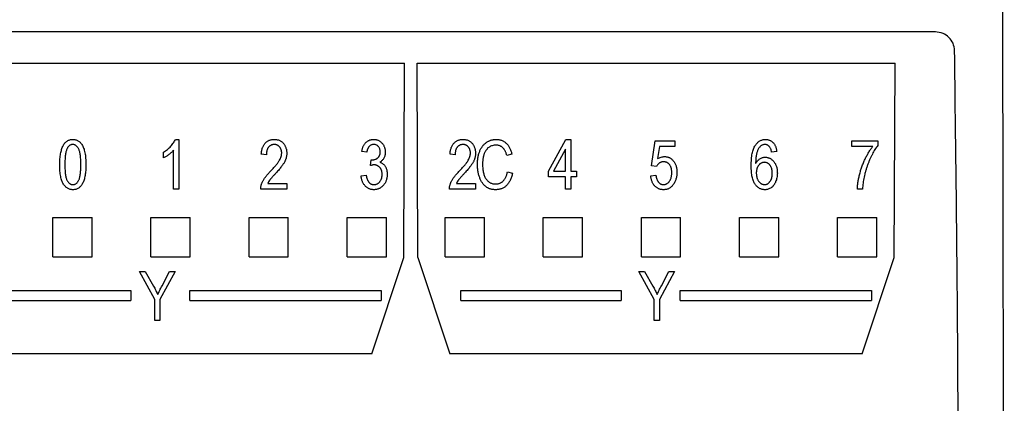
# Model space of a CAD drawing. Extents: x 909.4 to 931.4, y -8.5 to 8.5.
# Tile 12 of 31: x 919.66 to 921.636, y -1.043 to -0.273. Entities that reach past the tile are written whole.
import ezdxf

# ---------------------------------------------------------------- set-up
doc = ezdxf.new("R2010")
doc.units = 0
doc.header["$LTSCALE"] = 4
doc.header["$MEASUREMENT"] = 0
doc.layers.get('0').update_dxf_attribs({"linetype": 'CONTINUOUS'})
doc.layers.get('DEFPOINTS').update_dxf_attribs({"linetype": 'CONTINUOUS'})
doc.layers.add('DIMENSIONS', color=140, linetype='CONTINUOUS')
doc.styles.get("Standard").update_dxf_attribs({"font": 'romans.shx'})
doc.dimstyles.get("Standard").update_dxf_attribs({"dimtxt": 0.1875, "dimasz": 0.25, "dimexe": 0.0625, "dimexo": 0.0625, "dimgap": 0.0625, "dimtad": 0, "dimtih": 1, "dimtoh": 1, "dimzin": 0, "dimdsep": 46, "dimtxsty": 'Standard', "dimcen": 0, "dimadec": 0, "dimazin": 0, "dimtfac": 1, "dimtofl": 0, "dimtmove": 0, "dimatfit": 3, "dimfxl": 0, "dimtolj": 1, "dimtzin": 0, "dimarcsym": 0})

# ---------------------------------------------------------------- blocks, each defined once
blk = doc.blocks.new('*D3')
at = {"layer": 'DEFPOINTS', "color": 0}
for p in [(921.5246, 0.6898), (920.5408, -3.5563), (923.7191, -3.5563)]:
    blk.add_point(p, dxfattribs=at)
at = {"layer": 'DIMENSIONS', "color": 0, "lineweight": -2}
for p, q in [((921.5871, 0.6898), (923.7816, 0.6898)), ((923.7191, 0.4398), (923.7191, -1.0716)), ((923.7191, -3.3063), (923.7191, -1.7948)), ((920.6033, -3.5563), (923.7816, -3.5563))]:
    blk.add_line(p, q, dxfattribs=at)
at = {"layer": 'DIMENSIONS', "color": 0}
for points in [[(923.6774, 0.4398), (923.7608, 0.4398), (923.7191, 0.6898)], [(923.6774, -3.3063), (923.7608, -3.3063), (923.7191, -3.5563)]]:
    blk.add_solid(points, dxfattribs=at)
at = {"layer": 'DIMENSIONS', "color": 0, "char_height": 0.1875, "attachment_point": 5}
for s, insert in [('\\A1;4.25', (923.7191, -1.277)), ('\\A1;[107.9]', (923.7191, -1.6386))]:
    blk.add_mtext(s, dxfattribs=dict(at, insert=insert))

msp = doc.modelspace()

# ---------------------------------------------------------------- linework, layer by layer
for p, q in [((921.498, -0.2972), (918.4084, -0.2972)), ((919.4736, -0.3598), (920.4328, -0.3598)), ((920.4313, -0.7502), (920.4328, -0.3598)), ((920.4578, -0.3598), (921.4171, -0.3598)), ((920.4593, -0.7502), (920.4578, -0.3598)), ((921.4156, -0.7502), (921.4171, -0.3598)), ((919.9728, -0.5129), (919.9795, -0.5129)), ((919.9795, -0.5129), (919.9795, -0.6126)), ((920.7215, -0.5768), (920.7566, -0.5129)), ((920.7566, -0.5129), (920.7662, -0.5129)), ((920.7662, -0.5129), (920.7662, -0.5768)), ((920.756, -0.5324), (920.7316, -0.5768)), ((920.756, -0.5768), (920.756, -0.5324)), ((920.9282, -0.5659), (920.9359, -0.5155)), ((920.9359, -0.5155), (920.9755, -0.5155)), ((920.9444, -0.527), (920.9407, -0.5513)), ((920.9755, -0.527), (920.9444, -0.527)), ((920.9755, -0.5155), (920.9755, -0.527)), ((921.3301, -0.5155), (921.3825, -0.5155)), ((921.3301, -0.527), (921.3301, -0.5155)), ((921.3723, -0.527), (921.3301, -0.527)), ((921.3825, -0.5155), (921.3825, -0.5249)), ((919.9488, -0.55), (919.9488, -0.5385)), ((919.9693, -0.6126), (919.9693, -0.5347)), ((920.1555, -0.5436), (920.1453, -0.5423)), ((920.3571, -0.5385), (920.3468, -0.5372)), ((920.5342, -0.5436), (920.524, -0.5423)), ((920.6481, -0.5423), (920.6379, -0.5449)), ((921.1796, -0.5372), (921.1694, -0.5385)), ((920.3647, -0.5654), (920.366, -0.5538)), ((920.366, -0.5538), (920.3676, -0.554)), ((920.9384, -0.5674), (920.9282, -0.5659)), ((920.3456, -0.5858), (920.3558, -0.5845)), ((920.6392, -0.5781), (920.6494, -0.5807)), ((920.7215, -0.5883), (920.7215, -0.5768)), ((920.756, -0.5883), (920.7215, -0.5883)), ((920.7316, -0.5768), (920.756, -0.5768)), ((920.756, -0.6126), (920.756, -0.5883)), ((920.7662, -0.5768), (920.7777, -0.5768)), ((920.7777, -0.5883), (920.7662, -0.5883)), ((920.7662, -0.5883), (920.7662, -0.6126)), ((920.7777, -0.5768), (920.7777, -0.5883)), ((920.9269, -0.5858), (920.9371, -0.5845)), ((920.1581, -0.6011), (920.1964, -0.6011)), ((920.1964, -0.6011), (920.1964, -0.6126)), ((920.5368, -0.6011), (920.5751, -0.6011)), ((920.5751, -0.6011), (920.5751, -0.6126)), ((919.9795, -0.6126), (919.9693, -0.6126)), ((920.1964, -0.6126), (920.144, -0.6126)), ((920.5751, -0.6126), (920.5227, -0.6126)), ((920.7662, -0.6126), (920.756, -0.6126)), ((921.3518, -0.6126), (921.3416, -0.6126)), ((919.7269, -0.6698), (919.8056, -0.6698)), ((919.7269, -0.7485), (919.7269, -0.6698)), ((919.8056, -0.7485), (919.8056, -0.6698)), ((919.9237, -0.6698), (920.0025, -0.6698)), ((919.9237, -0.7485), (919.9237, -0.6698)), ((920.0025, -0.7485), (920.0025, -0.6698)), ((920.1206, -0.6698), (920.1993, -0.6698)), ((920.1206, -0.7485), (920.1206, -0.6698)), ((920.1993, -0.7485), (920.1993, -0.6698)), ((920.3174, -0.6698), (920.3962, -0.6698)), ((920.3174, -0.7485), (920.3174, -0.6698)), ((920.3962, -0.7485), (920.3962, -0.6698)), ((920.5143, -0.6698), (920.593, -0.6698)), ((920.5143, -0.7485), (920.5143, -0.6698)), ((920.593, -0.7485), (920.593, -0.6698)), ((920.7111, -0.6698), (920.7899, -0.6698)), ((920.7111, -0.7485), (920.7111, -0.6698)), ((920.7899, -0.7485), (920.7899, -0.6698)), ((920.908, -0.6698), (920.9867, -0.6698)), ((920.908, -0.7485), (920.908, -0.6698)), ((920.9867, -0.7485), (920.9867, -0.6698)), ((921.1048, -0.6698), (921.1836, -0.6698)), ((921.1048, -0.7485), (921.1048, -0.6698)), ((921.1836, -0.7485), (921.1836, -0.6698)), ((921.3017, -0.6698), (921.3804, -0.6698)), ((921.3017, -0.7485), (921.3017, -0.6698)), ((921.3804, -0.7485), (921.3804, -0.6698)), ((919.7269, -0.7485), (919.8056, -0.7485)), ((919.9237, -0.7485), (920.0025, -0.7485)), ((920.1206, -0.7485), (920.1993, -0.7485)), ((920.3174, -0.7485), (920.3962, -0.7485)), ((920.3669, -0.9431), (920.4313, -0.7502)), ((920.4593, -0.7502), (920.5237, -0.9431)), ((920.5143, -0.7485), (920.593, -0.7485)), ((920.7111, -0.7485), (920.7899, -0.7485)), ((920.908, -0.7485), (920.9867, -0.7485)), ((921.1048, -0.7485), (921.1836, -0.7485)), ((921.3017, -0.7485), (921.3804, -0.7485)), ((921.3512, -0.9431), (921.4156, -0.7502)), ((919.901, -0.7777), (919.9125, -0.7777)), ((919.9317, -0.8344), (919.901, -0.7777)), ((919.9125, -0.7777), (919.929, -0.8074)), ((919.9726, -0.7777), (919.9419, -0.8344)), ((919.946, -0.8066), (919.9612, -0.7777)), ((919.9612, -0.7777), (919.9726, -0.7777)), ((920.9339, -0.8344), (920.9032, -0.7777)), ((920.9032, -0.7777), (920.9146, -0.7777)), ((920.9146, -0.7777), (920.9311, -0.8074)), ((920.9748, -0.7777), (920.9441, -0.8344)), ((920.9482, -0.8066), (920.9633, -0.7777)), ((920.9633, -0.7777), (920.9748, -0.7777)), ((919.5616, -0.8164), (919.8836, -0.8164)), ((919.8836, -0.8164), (919.8836, -0.8361)), ((920.0017, -0.8361), (920.0017, -0.8164)), ((920.0017, -0.8164), (920.3856, -0.8164)), ((920.3856, -0.8164), (920.3856, -0.8361)), ((920.5458, -0.8361), (920.5458, -0.8164)), ((920.5458, -0.8164), (920.8678, -0.8164)), ((920.8678, -0.8164), (920.8678, -0.8361)), ((920.9859, -0.8164), (921.3699, -0.8164)), ((920.9859, -0.8361), (920.9859, -0.8164)), ((921.3699, -0.8164), (921.3699, -0.8361)), ((919.5616, -0.8361), (919.8836, -0.8361)), ((919.9317, -0.8761), (919.9317, -0.8344)), ((919.9419, -0.8344), (919.9419, -0.8761)), ((920.0017, -0.8361), (920.3856, -0.8361)), ((920.5458, -0.8361), (920.8678, -0.8361)), ((920.9339, -0.8761), (920.9339, -0.8344)), ((920.9441, -0.8344), (920.9441, -0.8761)), ((920.9859, -0.8361), (921.3699, -0.8361)), ((919.9419, -0.8761), (919.9317, -0.8761)), ((920.9441, -0.8761), (920.9339, -0.8761)), ((920.3669, -0.9431), (919.5395, -0.9431)), ((920.5243, -0.9423), (920.5237, -0.9431)), ((921.3512, -0.9431), (920.5237, -0.9431))]:
    msp.add_line(p, q)
msp.add_ellipse((920.5177, -0.9227), major_axis=(-0.0066, 0.0197), ratio=0.082986, start_param=3.201161, end_param=3.218128)
for points, knots in [([(921.6348, -1.4174), (921.6347, -1.1714), (921.6345, -0.6792), (921.6331, -0.188), (921.6324, 0.0576)], [0, 0, 0, 0, 0.499936, 1, 1, 1, 1]), ([(921.5366, -0.3346), (921.536, -0.3296), (921.5347, -0.3198), (921.526, -0.3075), (921.5134, -0.2989), (921.5033, -0.2978), (921.498, -0.2972)], [0, 0, 0, 0, 0.252522, 0.4951503, 0.736392, 1, 1, 1, 1]), ([(921.5446, -1.4174), (921.5443, -1.2369), (921.5436, -0.8758), (921.5389, -0.5151), (921.5366, -0.3346)], [0, 0, 0, 0, 0.499797, 1, 1, 1, 1]), ([(919.7408, -0.5635), (919.7408, -0.5614), (919.7409, -0.5575), (919.7412, -0.5519), (919.7417, -0.5466), (919.7424, -0.5417), (919.7434, -0.5371), (919.7445, -0.533), (919.7458, -0.5292), (919.7474, -0.5258), (919.7492, -0.5228), (919.7511, -0.5201), (919.7533, -0.5179), (919.7556, -0.5161), (919.7582, -0.5147), (919.761, -0.5136), (919.764, -0.513), (919.766, -0.513), (919.7671, -0.5129)], [0, 0, 0, 0, 0.095143, 0.184746, 0.268308, 0.346624, 0.419338, 0.487274, 0.550249, 0.609167, 0.663948, 0.715482, 0.764042, 0.810981, 0.856937, 0.902876, 0.950445, 1, 1, 1, 1]), ([(919.7671, -0.5129), (919.768, -0.513), (919.7699, -0.513), (919.7725, -0.5135), (919.7751, -0.5143), (919.7774, -0.5155), (919.7796, -0.5169), (919.7817, -0.5187), (919.7836, -0.5209), (919.7846, -0.5225), (919.7852, -0.5233)], [0, 0, 0, 0, 0.128045, 0.251451, 0.371573, 0.490412, 0.610201, 0.733809, 0.863176, 1, 1, 1, 1]), ([(919.9488, -0.5385), (919.9502, -0.5377), (919.9529, -0.536), (919.9568, -0.5331), (919.9604, -0.53), (919.9637, -0.5267), (919.9667, -0.5232), (919.9692, -0.5198), (919.9713, -0.5164), (919.9724, -0.5141), (919.9728, -0.5129)], [0, 0, 0, 0, 0.135284, 0.26941, 0.402801, 0.536191, 0.665211, 0.785343, 0.896318, 1, 1, 1, 1]), ([(920.1453, -0.5423), (920.1454, -0.5411), (920.1456, -0.5388), (920.1461, -0.5355), (920.1469, -0.5324), (920.1477, -0.5295), (920.1489, -0.5269), (920.1501, -0.5244), (920.1516, -0.5223), (920.1532, -0.5203), (920.155, -0.5185), (920.157, -0.517), (920.159, -0.5158), (920.1613, -0.5147), (920.1636, -0.5139), (920.1661, -0.5133), (920.1688, -0.513), (920.1706, -0.5129), (920.1715, -0.5129)], [0, 0, 0, 0, 0.08101, 0.157162, 0.229319, 0.2972, 0.36195, 0.423721, 0.483122, 0.540982, 0.597661, 0.653181, 0.707852, 0.763548, 0.819537, 0.87764, 0.937454, 1, 1, 1, 1]), ([(920.1715, -0.5129), (920.1725, -0.513), (920.1744, -0.513), (920.1772, -0.5134), (920.1798, -0.514), (920.1823, -0.515), (920.1845, -0.5162), (920.1866, -0.5176), (920.1885, -0.5194), (920.1901, -0.5213), (920.1916, -0.5235), (920.1929, -0.5257), (920.194, -0.528), (920.1948, -0.5303), (920.1956, -0.5328), (920.196, -0.5353), (920.1963, -0.5379), (920.1964, -0.5396), (920.1964, -0.5405)], [0, 0, 0, 0, 0.071329, 0.138888, 0.203488, 0.265389, 0.326147, 0.38585, 0.446421, 0.508506, 0.570717, 0.631986, 0.692943, 0.753165, 0.813397, 0.874732, 0.936834, 1, 1, 1, 1]), ([(920.3468, -0.5372), (920.347, -0.5362), (920.3473, -0.5343), (920.348, -0.5316), (920.3488, -0.529), (920.3498, -0.5267), (920.3509, -0.5245), (920.3522, -0.5225), (920.3536, -0.5207), (920.3552, -0.519), (920.3568, -0.5176), (920.3586, -0.5164), (920.3604, -0.5153), (920.3624, -0.5144), (920.3644, -0.5137), (920.3665, -0.5133), (920.3687, -0.513), (920.3702, -0.5129), (920.3709, -0.5129)], [0, 0, 0, 0, 0.078734, 0.153587, 0.224356, 0.29211, 0.357093, 0.419768, 0.480649, 0.54028, 0.598948, 0.656032, 0.712334, 0.768115, 0.824627, 0.881743, 0.940019, 1, 1, 1, 1]), ([(920.3709, -0.5129), (920.3717, -0.5129), (920.3733, -0.513), (920.3756, -0.5133), (920.3778, -0.5139), (920.3799, -0.5147), (920.3819, -0.5158), (920.3838, -0.517), (920.3857, -0.5185), (920.3874, -0.5202), (920.389, -0.5221), (920.3904, -0.5241), (920.3915, -0.5262), (920.3925, -0.5284), (920.3932, -0.5308), (920.3938, -0.5333), (920.3941, -0.5359), (920.3941, -0.5376), (920.3941, -0.5385)], [0, 0, 0, 0, 0.061722, 0.121428, 0.180226, 0.23843, 0.296817, 0.356015, 0.417175, 0.480545, 0.54415, 0.607086, 0.669928, 0.732369, 0.796429, 0.862167, 0.929503, 1, 1, 1, 1]), ([(920.524, -0.5423), (920.5241, -0.5411), (920.5243, -0.5388), (920.5249, -0.5355), (920.5256, -0.5324), (920.5265, -0.5295), (920.5276, -0.5269), (920.5288, -0.5244), (920.5303, -0.5223), (920.532, -0.5203), (920.5338, -0.5185), (920.5357, -0.517), (920.5378, -0.5158), (920.54, -0.5147), (920.5424, -0.5139), (920.5449, -0.5133), (920.5475, -0.513), (920.5493, -0.5129), (920.5502, -0.5129)], [0, 0, 0, 0, 0.08101, 0.157162, 0.229319, 0.2972, 0.36195, 0.423721, 0.483122, 0.540982, 0.597661, 0.653181, 0.707852, 0.763548, 0.819537, 0.87764, 0.937454, 1, 1, 1, 1]), ([(920.5502, -0.5129), (920.5512, -0.513), (920.5531, -0.513), (920.556, -0.5134), (920.5586, -0.514), (920.561, -0.515), (920.5633, -0.5162), (920.5653, -0.5176), (920.5672, -0.5194), (920.5689, -0.5213), (920.5703, -0.5235), (920.5716, -0.5257), (920.5727, -0.528), (920.5736, -0.5303), (920.5743, -0.5328), (920.5748, -0.5353), (920.5751, -0.5379), (920.5751, -0.5396), (920.5751, -0.5405)], [0, 0, 0, 0, 0.071329, 0.138888, 0.203488, 0.265389, 0.326147, 0.38585, 0.446421, 0.508506, 0.570717, 0.631986, 0.692943, 0.753165, 0.813397, 0.874732, 0.936834, 1, 1, 1, 1]), ([(920.5791, -0.5628), (920.5791, -0.5614), (920.5791, -0.5588), (920.5794, -0.5551), (920.5798, -0.5514), (920.5803, -0.5479), (920.581, -0.5446), (920.5819, -0.5414), (920.5829, -0.5384), (920.5841, -0.5355), (920.5854, -0.5328), (920.5868, -0.5302), (920.5883, -0.5279), (920.5899, -0.5257), (920.5917, -0.5236), (920.5936, -0.5218), (920.5956, -0.5201), (920.5976, -0.5186), (920.5998, -0.5173), (920.602, -0.5161), (920.6043, -0.5151), (920.6067, -0.5143), (920.6091, -0.5137), (920.6116, -0.5133), (920.6141, -0.513), (920.6159, -0.5129), (920.6167, -0.5129)], [0, 0, 0, 0, 0.056459, 0.110733, 0.162901, 0.213426, 0.26207, 0.309027, 0.354373, 0.398738, 0.441578, 0.483058, 0.523312, 0.562426, 0.600616, 0.63791, 0.674924, 0.711646, 0.748122, 0.783826, 0.819463, 0.854983, 0.890593, 0.926496, 0.962921, 1, 1, 1, 1]), ([(920.6167, -0.5129), (920.6177, -0.5129), (920.6195, -0.513), (920.6223, -0.5133), (920.6249, -0.5139), (920.6275, -0.5147), (920.6299, -0.5158), (920.6322, -0.5171), (920.6345, -0.5186), (920.6366, -0.5204), (920.6386, -0.5223), (920.6404, -0.5246), (920.6421, -0.527), (920.6436, -0.5296), (920.645, -0.5325), (920.6462, -0.5356), (920.6473, -0.5388), (920.6478, -0.5411), (920.6481, -0.5423)], [0, 0, 0, 0, 0.060577, 0.118994, 0.176689, 0.233034, 0.289727, 0.346194, 0.403531, 0.46225, 0.522226, 0.583346, 0.646127, 0.710893, 0.778382, 0.848981, 0.922573, 1, 1, 1, 1]), ([(921.1285, -0.5659), (921.1285, -0.5636), (921.1286, -0.5592), (921.1289, -0.5528), (921.1295, -0.5469), (921.1304, -0.5415), (921.1315, -0.5367), (921.1329, -0.5323), (921.1345, -0.5285), (921.1364, -0.5251), (921.1385, -0.5223), (921.1407, -0.5198), (921.143, -0.5176), (921.1456, -0.5159), (921.1482, -0.5146), (921.151, -0.5136), (921.154, -0.513), (921.156, -0.513), (921.157, -0.5129)], [0, 0, 0, 0, 0.103051, 0.1985118, 0.2868437, 0.3677201, 0.4419799, 0.5097885, 0.5715699, 0.6281195, 0.6807745, 0.7303341, 0.7771488, 0.8223316, 0.8662797, 0.9100711, 0.9543408, 1, 1, 1, 1]), ([(921.157, -0.5129), (921.1577, -0.5129), (921.1592, -0.513), (921.1613, -0.5133), (921.1634, -0.5138), (921.1653, -0.5144), (921.1672, -0.5153), (921.169, -0.5164), (921.1706, -0.5177), (921.1722, -0.5191), (921.1737, -0.5208), (921.175, -0.5226), (921.1761, -0.5246), (921.1772, -0.5268), (921.178, -0.5291), (921.1787, -0.5317), (921.1793, -0.5344), (921.1795, -0.5362), (921.1796, -0.5372)], [0, 0, 0, 0, 0.060352, 0.118965, 0.176007, 0.231836, 0.287718, 0.343515, 0.400443, 0.458867, 0.518498, 0.57924, 0.64203, 0.706903, 0.775119, 0.846148, 0.921035, 1, 1, 1, 1]), ([(919.7667, -0.5231), (919.7661, -0.5232), (919.765, -0.5232), (919.7635, -0.5236), (919.7619, -0.5243), (919.7605, -0.5252), (919.7592, -0.5264), (919.7578, -0.5278), (919.7566, -0.5295), (919.7554, -0.5315), (919.7544, -0.5338), (919.7535, -0.5366), (919.7528, -0.5399), (919.7521, -0.5437), (919.7517, -0.5479), (919.7513, -0.5527), (919.7511, -0.5579), (919.7511, -0.5615), (919.7511, -0.5634)], [0, 0, 0, 0, 0.034819, 0.06892, 0.103451, 0.13905, 0.177175, 0.21794, 0.261904, 0.309765, 0.363214, 0.425621, 0.496913, 0.577674, 0.668027, 0.768682, 0.879294, 1, 1, 1, 1]), ([(919.783, -0.5634), (919.783, -0.5615), (919.783, -0.5578), (919.7828, -0.5526), (919.7824, -0.5478), (919.7819, -0.5435), (919.7813, -0.5397), (919.7805, -0.5365), (919.7796, -0.5337), (919.7786, -0.5313), (919.7773, -0.5294), (919.7761, -0.5277), (919.7747, -0.5263), (919.7733, -0.5252), (919.7718, -0.5243), (919.7701, -0.5236), (919.7684, -0.5232), (919.7673, -0.5232), (919.7667, -0.5231)], [0, 0, 0, 0, 0.120386, 0.230808, 0.330568, 0.420621, 0.500329, 0.570787, 0.632115, 0.684661, 0.731402, 0.774955, 0.815745, 0.853801, 0.890717, 0.92673, 0.963134, 1, 1, 1, 1]), ([(919.7852, -0.5233), (919.7859, -0.5244), (919.7872, -0.5267), (919.7888, -0.5306), (919.7902, -0.5349), (919.7913, -0.5397), (919.7922, -0.545), (919.7928, -0.5507), (919.7932, -0.5569), (919.7932, -0.5612), (919.7932, -0.5635)], [0, 0, 0, 0, 0.093218, 0.193857, 0.303162, 0.4216, 0.550536, 0.68926, 0.838973, 1, 1, 1, 1]), ([(920.1711, -0.5231), (920.1705, -0.5232), (920.1694, -0.5232), (920.1678, -0.5235), (920.1663, -0.5238), (920.1649, -0.5244), (920.1635, -0.5252), (920.1622, -0.5261), (920.161, -0.5272), (920.1598, -0.5284), (920.1588, -0.5298), (920.1579, -0.5314), (920.1572, -0.5331), (920.1566, -0.5349), (920.1561, -0.5369), (920.1558, -0.539), (920.1555, -0.5412), (920.1555, -0.5428), (920.1555, -0.5436)], [0, 0, 0, 0, 0.058049, 0.113315, 0.167562, 0.221142, 0.275517, 0.329522, 0.385758, 0.443893, 0.503677, 0.564645, 0.628005, 0.695019, 0.764665, 0.83877, 0.91714, 1, 1, 1, 1]), ([(920.1862, -0.5403), (920.1862, -0.5397), (920.1862, -0.5385), (920.1859, -0.5367), (920.1856, -0.535), (920.1851, -0.5334), (920.1845, -0.5319), (920.1837, -0.5305), (920.1829, -0.5292), (920.1818, -0.5279), (920.1807, -0.5268), (920.1795, -0.5258), (920.1783, -0.525), (920.177, -0.5243), (920.1756, -0.5238), (920.1741, -0.5234), (920.1726, -0.5232), (920.1716, -0.5232), (920.1711, -0.5231)], [0, 0, 0, 0, 0.07278, 0.142148, 0.209183, 0.274292, 0.337769, 0.400757, 0.462801, 0.525595, 0.58754, 0.647529, 0.706323, 0.7637, 0.821374, 0.879619, 0.93891, 1, 1, 1, 1]), ([(920.3712, -0.5231), (920.3703, -0.5232), (920.3686, -0.5233), (920.3661, -0.524), (920.3638, -0.5252), (920.3622, -0.5266), (920.361, -0.528), (920.3602, -0.5291), (920.3594, -0.5304), (920.3588, -0.5318), (920.3582, -0.5333), (920.3578, -0.5349), (920.3573, -0.5366), (920.3572, -0.5379), (920.3571, -0.5385)], [0, 0, 0, 0, 0.115765, 0.225203, 0.334943, 0.448158, 0.50712, 0.567286, 0.630622, 0.696558, 0.766266, 0.840094, 0.917481, 1, 1, 1, 1]), ([(920.3839, -0.538), (920.3839, -0.5369), (920.3838, -0.5349), (920.3831, -0.532), (920.3819, -0.5294), (920.3803, -0.5272), (920.3784, -0.5254), (920.3762, -0.5241), (920.3738, -0.5233), (920.3721, -0.5232), (920.3712, -0.5231)], [0, 0, 0, 0, 0.146093, 0.280765, 0.407853, 0.533013, 0.654305, 0.768539, 0.88212, 1, 1, 1, 1]), ([(920.5498, -0.5231), (920.5493, -0.5232), (920.5482, -0.5232), (920.5466, -0.5235), (920.5451, -0.5238), (920.5436, -0.5244), (920.5422, -0.5252), (920.5409, -0.5261), (920.5397, -0.5272), (920.5386, -0.5284), (920.5376, -0.5298), (920.5366, -0.5314), (920.5359, -0.5331), (920.5353, -0.5349), (920.5348, -0.5369), (920.5345, -0.539), (920.5343, -0.5412), (920.5342, -0.5428), (920.5342, -0.5436)], [0, 0, 0, 0, 0.058049, 0.113315, 0.167562, 0.221142, 0.275517, 0.329522, 0.385758, 0.443893, 0.503677, 0.564645, 0.628005, 0.695019, 0.764665, 0.83877, 0.91714, 1, 1, 1, 1]), ([(920.5649, -0.5403), (920.5649, -0.5397), (920.5649, -0.5385), (920.5647, -0.5367), (920.5643, -0.535), (920.5639, -0.5334), (920.5632, -0.5319), (920.5625, -0.5305), (920.5616, -0.5292), (920.5606, -0.5279), (920.5595, -0.5268), (920.5583, -0.5258), (920.557, -0.525), (920.5557, -0.5243), (920.5543, -0.5238), (920.5529, -0.5234), (920.5514, -0.5232), (920.5504, -0.5232), (920.5498, -0.5231)], [0, 0, 0, 0, 0.07278, 0.142148, 0.209183, 0.274292, 0.337769, 0.400757, 0.462801, 0.525595, 0.58754, 0.647529, 0.706323, 0.7637, 0.821374, 0.879619, 0.93891, 1, 1, 1, 1]), ([(920.6163, -0.5244), (920.615, -0.5245), (920.6125, -0.5246), (920.6088, -0.5254), (920.6054, -0.5266), (920.6028, -0.5281), (920.6008, -0.5295), (920.5995, -0.5308), (920.5982, -0.5322), (920.597, -0.5337), (920.5958, -0.5353), (920.5948, -0.5371), (920.5937, -0.539), (920.5928, -0.5411), (920.592, -0.5433), (920.5913, -0.5457), (920.5907, -0.5482), (920.5902, -0.5508), (920.5898, -0.5536), (920.5895, -0.5565), (920.5894, -0.5596), (920.5893, -0.5617), (920.5893, -0.5628)], [0, 0, 0, 0, 0.073859, 0.144126, 0.212289, 0.279838, 0.313851, 0.348909, 0.3842, 0.420736, 0.459004, 0.498477, 0.539384, 0.582362, 0.627082, 0.673345, 0.722017, 0.772791, 0.825811, 0.881242, 0.939521, 1, 1, 1, 1]), ([(920.6379, -0.5449), (920.6377, -0.544), (920.6372, -0.5424), (920.6364, -0.5401), (920.6355, -0.538), (920.6346, -0.5359), (920.6335, -0.5341), (920.6324, -0.5324), (920.6312, -0.5309), (920.6298, -0.5295), (920.6285, -0.5283), (920.627, -0.5273), (920.6254, -0.5264), (920.6237, -0.5257), (920.622, -0.5251), (920.6202, -0.5247), (920.6183, -0.5245), (920.617, -0.5244), (920.6163, -0.5244)], [0, 0, 0, 0, 0.079677, 0.155394, 0.227356, 0.295804, 0.361322, 0.423963, 0.484099, 0.542574, 0.598999, 0.654809, 0.710609, 0.765871, 0.822268, 0.87916, 0.93886, 1, 1, 1, 1]), ([(921.1557, -0.5231), (921.155, -0.5232), (921.1536, -0.5232), (921.1516, -0.5238), (921.1497, -0.5246), (921.1479, -0.5258), (921.1462, -0.5274), (921.1446, -0.5292), (921.1432, -0.5314), (921.1423, -0.5331), (921.1419, -0.5339)], [0, 0, 0, 0, 0.11335, 0.224569, 0.336375, 0.451314, 0.573247, 0.703777, 0.845882, 1, 1, 1, 1]), ([(921.1652, -0.5278), (921.1649, -0.5274), (921.1643, -0.5267), (921.1632, -0.5258), (921.1621, -0.5249), (921.1609, -0.5243), (921.1597, -0.5238), (921.1584, -0.5234), (921.1571, -0.5232), (921.1562, -0.5232), (921.1557, -0.5231)], [0, 0, 0, 0, 0.136869, 0.266131, 0.390228, 0.511995, 0.632291, 0.753607, 0.875702, 1, 1, 1, 1]), ([(921.1694, -0.5385), (921.1692, -0.5373), (921.1687, -0.5351), (921.1678, -0.5322), (921.1667, -0.5297), (921.1657, -0.5284), (921.1652, -0.5278)], [0, 0, 0, 0, 0.3075528, 0.5759056, 0.8043034, 1, 1, 1, 1]), ([(921.3416, -0.6126), (921.3416, -0.6116), (921.3417, -0.6094), (921.3419, -0.6061), (921.3423, -0.6027), (921.3427, -0.5992), (921.3433, -0.5955), (921.3441, -0.5917), (921.3449, -0.5878), (921.3462, -0.5824), (921.348, -0.5756), (921.3506, -0.5677), (921.3535, -0.5599), (921.3569, -0.5524), (921.3605, -0.5453), (921.3642, -0.5387), (921.3681, -0.5325), (921.3709, -0.5288), (921.3723, -0.527)], [0, 0, 0, 0, 0.034222, 0.069813, 0.107007, 0.145882, 0.186019, 0.227874, 0.271427, 0.316576, 0.408093, 0.498715, 0.588596, 0.678127, 0.765339, 0.847918, 0.925972, 1, 1, 1, 1]), ([(921.3825, -0.5249), (921.3815, -0.5262), (921.3795, -0.5288), (921.3768, -0.5331), (921.3741, -0.5376), (921.3715, -0.5424), (921.3689, -0.5475), (921.3665, -0.5528), (921.3642, -0.5585), (921.3619, -0.5644), (921.3598, -0.5704), (921.358, -0.5765), (921.3564, -0.5826), (921.355, -0.5886), (921.3538, -0.5946), (921.3529, -0.6006), (921.3522, -0.6066), (921.3519, -0.6106), (921.3518, -0.6126)], [0, 0, 0, 0, 0.051765, 0.105365, 0.161209, 0.219212, 0.279359, 0.342018, 0.40698, 0.474589, 0.542816, 0.610255, 0.676789, 0.742504, 0.807531, 0.872125, 0.936173, 1, 1, 1, 1]), ([(919.9693, -0.5347), (919.9686, -0.5354), (919.9673, -0.5369), (919.9651, -0.539), (919.9625, -0.5412), (919.9598, -0.5433), (919.9569, -0.5454), (919.9541, -0.5472), (919.9514, -0.5487), (919.9497, -0.5496), (919.9488, -0.55)], [0, 0, 0, 0, 0.111569, 0.231228, 0.361627, 0.501035, 0.640157, 0.769329, 0.889276, 1, 1, 1, 1]), ([(920.1642, -0.5761), (920.1653, -0.575), (920.1674, -0.5728), (920.1703, -0.5696), (920.173, -0.5666), (920.1753, -0.5638), (920.1774, -0.5612), (920.1792, -0.5588), (920.1807, -0.5566), (920.1823, -0.554), (920.1838, -0.5509), (920.1852, -0.5472), (920.186, -0.5437), (920.1861, -0.5414), (920.1862, -0.5403)], [0, 0, 0, 0, 0.10938, 0.210603, 0.304015, 0.389049, 0.466366, 0.53603, 0.597986, 0.652147, 0.749352, 0.838827, 0.921744, 1, 1, 1, 1]), ([(920.1964, -0.5405), (920.1964, -0.5413), (920.1963, -0.5429), (920.1961, -0.5452), (920.1957, -0.5475), (920.1952, -0.5498), (920.1945, -0.5521), (920.1937, -0.5544), (920.1927, -0.5566), (920.1916, -0.5588), (920.1902, -0.5611), (920.1886, -0.5636), (920.1867, -0.5662), (920.1845, -0.569), (920.1821, -0.572), (920.1794, -0.5752), (920.1764, -0.5786), (920.1743, -0.5808), (920.1732, -0.582)], [0, 0, 0, 0, 0.048783, 0.096931, 0.145092, 0.193398, 0.242257, 0.291123, 0.340835, 0.391595, 0.445772, 0.506113, 0.572506, 0.644951, 0.72423, 0.809688, 0.901692, 1, 1, 1, 1]), ([(920.3676, -0.554), (920.3682, -0.554), (920.3693, -0.5539), (920.371, -0.5537), (920.3726, -0.5534), (920.3741, -0.5529), (920.3756, -0.5523), (920.3769, -0.5515), (920.3782, -0.5506), (920.3794, -0.5496), (920.3804, -0.5485), (920.3814, -0.5473), (920.3822, -0.5459), (920.3828, -0.5445), (920.3833, -0.543), (920.3837, -0.5414), (920.3839, -0.5397), (920.3839, -0.5386), (920.3839, -0.538)], [0, 0, 0, 0, 0.069029, 0.134699, 0.198856, 0.260636, 0.320385, 0.380768, 0.440336, 0.500789, 0.561123, 0.621432, 0.680857, 0.74052, 0.801803, 0.865366, 0.93094, 1, 1, 1, 1]), ([(920.3941, -0.5385), (920.3941, -0.5396), (920.3941, -0.5418), (920.3935, -0.5449), (920.3926, -0.5478), (920.3913, -0.5505), (920.3897, -0.553), (920.3878, -0.5551), (920.3856, -0.5571), (920.3839, -0.5581), (920.3831, -0.5586)], [0, 0, 0, 0, 0.136264, 0.266121, 0.391535, 0.515483, 0.637212, 0.757167, 0.877123, 1, 1, 1, 1]), ([(920.5429, -0.5761), (920.544, -0.575), (920.5461, -0.5728), (920.549, -0.5696), (920.5517, -0.5666), (920.5541, -0.5638), (920.5562, -0.5612), (920.558, -0.5588), (920.5595, -0.5566), (920.561, -0.554), (920.5626, -0.5509), (920.5639, -0.5472), (920.5648, -0.5437), (920.5649, -0.5414), (920.5649, -0.5403)], [0, 0, 0, 0, 0.10938, 0.210603, 0.304015, 0.389049, 0.466366, 0.53603, 0.597986, 0.652147, 0.749352, 0.838827, 0.921744, 1, 1, 1, 1]), ([(920.5751, -0.5405), (920.5751, -0.5413), (920.5751, -0.5429), (920.5749, -0.5452), (920.5745, -0.5475), (920.574, -0.5498), (920.5733, -0.5521), (920.5724, -0.5544), (920.5715, -0.5566), (920.5703, -0.5588), (920.5689, -0.5611), (920.5673, -0.5636), (920.5654, -0.5662), (920.5633, -0.569), (920.5609, -0.572), (920.5581, -0.5752), (920.5552, -0.5786), (920.5531, -0.5808), (920.552, -0.582)], [0, 0, 0, 0, 0.048783, 0.096931, 0.145092, 0.193398, 0.242257, 0.291123, 0.340835, 0.391595, 0.445772, 0.506113, 0.572506, 0.644951, 0.72423, 0.809688, 0.901692, 1, 1, 1, 1]), ([(920.9407, -0.5513), (920.9419, -0.5507), (920.9442, -0.5495), (920.9478, -0.5483), (920.9515, -0.5476), (920.954, -0.5475), (920.9553, -0.5474)], [0, 0, 0, 0, 0.254405, 0.503488, 0.750493, 1, 1, 1, 1]), ([(920.9553, -0.5474), (920.9561, -0.5475), (920.9577, -0.5475), (920.96, -0.5479), (920.9623, -0.5486), (920.9644, -0.5495), (920.9665, -0.5508), (920.9685, -0.5522), (920.9704, -0.554), (920.9722, -0.556), (920.9739, -0.5582), (920.9753, -0.5607), (920.9766, -0.5633), (920.9776, -0.5661), (920.9784, -0.5691), (920.9789, -0.5723), (920.9792, -0.5756), (920.9793, -0.5779), (920.9793, -0.5791)], [0, 0, 0, 0, 0.0538137, 0.1069528, 0.1592297, 0.2119878, 0.2664172, 0.3219456, 0.3804322, 0.4418041, 0.5050051, 0.5687998, 0.6342268, 0.7013375, 0.770983, 0.8438657, 0.92005, 1, 1, 1, 1]), ([(921.1419, -0.5339), (921.1415, -0.5347), (921.1408, -0.5364), (921.1399, -0.5392), (921.1391, -0.5422), (921.1385, -0.5455), (921.138, -0.5491), (921.1376, -0.5529), (921.1374, -0.557), (921.1374, -0.5599), (921.1373, -0.5614)], [0, 0, 0, 0, 0.095439, 0.198419, 0.30955, 0.429184, 0.558075, 0.695492, 0.843205, 1, 1, 1, 1]), ([(921.1373, -0.5614), (921.1379, -0.5604), (921.139, -0.5584), (921.1411, -0.5559), (921.1434, -0.5537), (921.1459, -0.5519), (921.1485, -0.5505), (921.1513, -0.5494), (921.1541, -0.5488), (921.156, -0.5487), (921.1569, -0.5487)], [0, 0, 0, 0, 0.140988, 0.274336, 0.402371, 0.526843, 0.648687, 0.767136, 0.8831, 1, 1, 1, 1]), ([(921.1569, -0.5487), (921.1577, -0.5487), (921.1593, -0.5488), (921.1616, -0.5492), (921.1638, -0.5499), (921.166, -0.5508), (921.1681, -0.5521), (921.1701, -0.5536), (921.172, -0.5554), (921.1738, -0.5573), (921.1755, -0.5596), (921.1769, -0.562), (921.1782, -0.5647), (921.1792, -0.5675), (921.18, -0.5705), (921.1805, -0.5737), (921.1808, -0.577), (921.1809, -0.5793), (921.1809, -0.5805)], [0, 0, 0, 0, 0.053772, 0.105982, 0.158349, 0.211067, 0.265065, 0.321452, 0.379865, 0.441493, 0.505007, 0.569139, 0.634516, 0.701575, 0.771603, 0.843986, 0.920111, 1, 1, 1, 1]), ([(919.767, -0.6139), (919.766, -0.6139), (919.7642, -0.6138), (919.7615, -0.6133), (919.7589, -0.6124), (919.7565, -0.6111), (919.7542, -0.6095), (919.752, -0.6075), (919.75, -0.6052), (919.748, -0.6025), (919.7463, -0.5994), (919.7448, -0.5958), (919.7436, -0.5916), (919.7426, -0.587), (919.7418, -0.5818), (919.7412, -0.5762), (919.7409, -0.57), (919.7409, -0.5657), (919.7408, -0.5635)], [0, 0, 0, 0, 0.044611, 0.087711, 0.130552, 0.173481, 0.217275, 0.263323, 0.311859, 0.363466, 0.419436, 0.480887, 0.549207, 0.62421, 0.706384, 0.796492, 0.894207, 1, 1, 1, 1]), ([(919.7511, -0.5634), (919.7511, -0.5653), (919.7511, -0.569), (919.7513, -0.5742), (919.7516, -0.579), (919.7521, -0.5833), (919.7528, -0.587), (919.7535, -0.5903), (919.7544, -0.5931), (919.7555, -0.5955), (919.7567, -0.5974), (919.758, -0.5991), (919.7593, -0.6005), (919.7608, -0.6017), (919.7623, -0.6026), (919.7639, -0.6032), (919.7655, -0.6036), (919.7667, -0.6037), (919.7673, -0.6037)], [0, 0, 0, 0, 0.12068, 0.230534, 0.330955, 0.420812, 0.501127, 0.571349, 0.633225, 0.685899, 0.73311, 0.776437, 0.817339, 0.855487, 0.892133, 0.92769, 0.963462, 1, 1, 1, 1]), ([(919.7932, -0.5635), (919.7932, -0.5654), (919.7932, -0.5693), (919.7929, -0.575), (919.7924, -0.5802), (919.7916, -0.5851), (919.7907, -0.5896), (919.7896, -0.5938), (919.7883, -0.5976), (919.7867, -0.601), (919.785, -0.604), (919.783, -0.6067), (919.7808, -0.6089), (919.7784, -0.6107), (919.7759, -0.6122), (919.7731, -0.6132), (919.7701, -0.6138), (919.768, -0.6139), (919.767, -0.6139)], [0, 0, 0, 0, 0.094617, 0.183688, 0.267342, 0.34512, 0.417913, 0.485924, 0.549158, 0.608141, 0.663254, 0.714593, 0.763212, 0.810011, 0.856169, 0.902455, 0.950076, 1, 1, 1, 1]), ([(919.7673, -0.6037), (919.7678, -0.6037), (919.7689, -0.6036), (919.7705, -0.6032), (919.772, -0.6026), (919.7735, -0.6016), (919.7749, -0.6005), (919.7762, -0.599), (919.7774, -0.5973), (919.7786, -0.5954), (919.7797, -0.593), (919.7806, -0.5902), (919.7813, -0.5869), (919.782, -0.5831), (919.7824, -0.5789), (919.7828, -0.5742), (919.783, -0.5689), (919.783, -0.5653), (919.783, -0.5634)], [0, 0, 0, 0, 0.034756, 0.069205, 0.104064, 0.139956, 0.177737, 0.218428, 0.262562, 0.310338, 0.36425, 0.426142, 0.497403, 0.578435, 0.668625, 0.769099, 0.879511, 1, 1, 1, 1]), ([(920.3718, -0.5641), (920.3713, -0.5641), (920.3702, -0.5641), (920.3685, -0.5644), (920.3667, -0.5648), (920.3654, -0.5652), (920.3647, -0.5654)], [0, 0, 0, 0, 0.208161, 0.443743, 0.707986, 1, 1, 1, 1]), ([(920.3878, -0.5831), (920.3877, -0.5824), (920.3877, -0.581), (920.3875, -0.579), (920.3871, -0.5771), (920.3866, -0.5754), (920.386, -0.5737), (920.3852, -0.5721), (920.3842, -0.5706), (920.3832, -0.5693), (920.382, -0.5681), (920.3807, -0.567), (920.3794, -0.5661), (920.378, -0.5653), (920.3765, -0.5648), (920.375, -0.5643), (920.3734, -0.5641), (920.3723, -0.5641), (920.3718, -0.5641)], [0, 0, 0, 0, 0.075532, 0.147058, 0.215855, 0.282505, 0.34712, 0.410772, 0.473181, 0.5356, 0.596603, 0.656248, 0.713669, 0.769949, 0.826151, 0.882829, 0.940268, 1, 1, 1, 1]), ([(920.3831, -0.5586), (920.3838, -0.5589), (920.3853, -0.5593), (920.3874, -0.5604), (920.3893, -0.5616), (920.391, -0.563), (920.3925, -0.5647), (920.3939, -0.5667), (920.3951, -0.5689), (920.3961, -0.5714), (920.3969, -0.5741), (920.3976, -0.5769), (920.3979, -0.5799), (920.398, -0.5819), (920.398, -0.583)], [0, 0, 0, 0, 0.078766, 0.153899, 0.226583, 0.298345, 0.371388, 0.447855, 0.529393, 0.616012, 0.707098, 0.80074, 0.89809, 1, 1, 1, 1]), ([(920.6158, -0.6139), (920.6149, -0.6139), (920.6131, -0.6139), (920.6105, -0.6136), (920.608, -0.6132), (920.6056, -0.6126), (920.6033, -0.6118), (920.601, -0.6109), (920.5989, -0.6098), (920.5969, -0.6085), (920.595, -0.607), (920.5932, -0.6053), (920.5914, -0.6035), (920.5898, -0.6014), (920.5882, -0.5991), (920.5867, -0.5966), (920.5853, -0.5939), (920.5841, -0.591), (920.5829, -0.588), (920.5819, -0.5848), (920.581, -0.5814), (920.5803, -0.578), (920.5798, -0.5743), (920.5794, -0.5706), (920.5791, -0.5667), (920.5791, -0.5641), (920.5791, -0.5628)], [0, 0, 0, 0, 0.038379, 0.075232, 0.111264, 0.146428, 0.18086, 0.214602, 0.248288, 0.282015, 0.316035, 0.350968, 0.38689, 0.424248, 0.463371, 0.504203, 0.546718, 0.591541, 0.637796, 0.68535, 0.733993, 0.783781, 0.835444, 0.888464, 0.943291, 1, 1, 1, 1]), ([(920.5893, -0.5628), (920.5894, -0.5644), (920.5894, -0.5675), (920.5897, -0.572), (920.5903, -0.5762), (920.5911, -0.58), (920.5921, -0.5836), (920.5933, -0.5869), (920.5947, -0.5898), (920.5964, -0.5925), (920.5983, -0.5948), (920.6003, -0.5968), (920.6025, -0.5986), (920.6048, -0.6), (920.6073, -0.6011), (920.6099, -0.6018), (920.6126, -0.6023), (920.6145, -0.6024), (920.6155, -0.6024)], [0, 0, 0, 0, 0.089819, 0.174211, 0.253473, 0.327581, 0.396753, 0.461867, 0.523272, 0.581809, 0.637433, 0.690872, 0.742291, 0.79266, 0.842917, 0.893696, 0.945669, 1, 1, 1, 1]), ([(920.9525, -0.5577), (920.9518, -0.5577), (920.9503, -0.5578), (920.9483, -0.5582), (920.9462, -0.5591), (920.9443, -0.5602), (920.9425, -0.5616), (920.941, -0.5633), (920.9395, -0.5652), (920.9388, -0.5666), (920.9384, -0.5674)], [0, 0, 0, 0, 0.117922, 0.235243, 0.355137, 0.478426, 0.604034, 0.731147, 0.862946, 1, 1, 1, 1]), ([(920.9691, -0.5797), (920.9691, -0.5788), (920.9691, -0.5772), (920.9688, -0.5748), (920.9685, -0.5725), (920.968, -0.5704), (920.9673, -0.5684), (920.9665, -0.5666), (920.9655, -0.5649), (920.9644, -0.5634), (920.9632, -0.5621), (920.9619, -0.5609), (920.9605, -0.5599), (920.959, -0.5591), (920.9575, -0.5585), (920.9559, -0.558), (920.9542, -0.5577), (920.953, -0.5577), (920.9525, -0.5577)], [0, 0, 0, 0, 0.082003, 0.159772, 0.233618, 0.303428, 0.370373, 0.434524, 0.496402, 0.557327, 0.616283, 0.672504, 0.727497, 0.780969, 0.834539, 0.88826, 0.943116, 1, 1, 1, 1]), ([(921.1561, -0.6139), (921.1551, -0.6139), (921.1532, -0.6138), (921.1503, -0.6133), (921.1476, -0.6124), (921.1451, -0.6112), (921.1426, -0.6096), (921.1404, -0.6077), (921.1382, -0.6054), (921.1362, -0.6028), (921.1344, -0.5998), (921.1328, -0.5963), (921.1314, -0.5924), (921.1304, -0.588), (921.1295, -0.5831), (921.1289, -0.5778), (921.1286, -0.572), (921.1285, -0.568), (921.1285, -0.5659)], [0, 0, 0, 0, 0.047551, 0.093526, 0.138964, 0.184454, 0.230761, 0.278881, 0.328893, 0.382046, 0.438692, 0.500232, 0.567111, 0.640251, 0.719611, 0.806076, 0.899245, 1, 1, 1, 1]), ([(921.1549, -0.5589), (921.1543, -0.5589), (921.1533, -0.559), (921.1517, -0.5593), (921.1502, -0.5597), (921.1488, -0.5604), (921.1474, -0.5612), (921.146, -0.5621), (921.1448, -0.5633), (921.1435, -0.5647), (921.1424, -0.5662), (921.1414, -0.5678), (921.1406, -0.5695), (921.1399, -0.5714), (921.1394, -0.5734), (921.139, -0.5755), (921.1388, -0.5778), (921.1387, -0.5793), (921.1387, -0.5801)], [0, 0, 0, 0, 0.053967, 0.106696, 0.15871, 0.211794, 0.266114, 0.322038, 0.380685, 0.442188, 0.505656, 0.569438, 0.634237, 0.700951, 0.770738, 0.843957, 0.919779, 1, 1, 1, 1]), ([(921.1707, -0.5809), (921.1707, -0.58), (921.1706, -0.5784), (921.1704, -0.576), (921.1701, -0.5737), (921.1696, -0.5716), (921.1689, -0.5697), (921.1681, -0.5679), (921.1672, -0.5662), (921.1661, -0.5647), (921.165, -0.5633), (921.1637, -0.5622), (921.1624, -0.5612), (921.161, -0.5604), (921.1596, -0.5597), (921.158, -0.5593), (921.1565, -0.559), (921.1554, -0.5589), (921.1549, -0.5589)], [0, 0, 0, 0, 0.083986, 0.16292, 0.238552, 0.309895, 0.377619, 0.442453, 0.505499, 0.567123, 0.62663, 0.682747, 0.737477, 0.789623, 0.841702, 0.893364, 0.946395, 1, 1, 1, 1]), ([(920.144, -0.6126), (920.144, -0.612), (920.144, -0.6108), (920.1441, -0.609), (920.1445, -0.6071), (920.1449, -0.6051), (920.1455, -0.6031), (920.1463, -0.601), (920.1471, -0.5989), (920.1482, -0.5967), (920.1494, -0.5945), (920.1508, -0.5921), (920.1525, -0.5897), (920.1544, -0.5872), (920.1565, -0.5845), (920.1588, -0.5818), (920.1614, -0.579), (920.1632, -0.5771), (920.1642, -0.5761)], [0, 0, 0, 0, 0.042012, 0.085117, 0.130084, 0.176966, 0.226145, 0.27723, 0.330801, 0.38655, 0.445857, 0.509982, 0.578857, 0.653261, 0.731918, 0.816011, 0.905246, 1, 1, 1, 1]), ([(920.1732, -0.582), (920.1726, -0.5827), (920.1712, -0.5841), (920.1694, -0.5862), (920.1677, -0.588), (920.1662, -0.5896), (920.1649, -0.5911), (920.1638, -0.5924), (920.1629, -0.5935), (920.1615, -0.5952), (920.1598, -0.5977), (920.1586, -0.6), (920.1581, -0.6011)], [0, 0, 0, 0, 0.12275, 0.234584, 0.336061, 0.42658, 0.506809, 0.575546, 0.634577, 0.682157, 0.846189, 1, 1, 1, 1]), ([(920.3711, -0.6139), (920.3702, -0.6139), (920.3686, -0.6138), (920.3661, -0.6135), (920.3638, -0.6129), (920.3616, -0.612), (920.3594, -0.611), (920.3574, -0.6096), (920.3555, -0.6081), (920.3537, -0.6063), (920.352, -0.6043), (920.3505, -0.6021), (920.3491, -0.5998), (920.3481, -0.5973), (920.3471, -0.5947), (920.3464, -0.5919), (920.3459, -0.5889), (920.3457, -0.5868), (920.3456, -0.5858)], [0, 0, 0, 0, 0.059955, 0.118098, 0.175046, 0.231454, 0.287781, 0.345525, 0.404017, 0.465187, 0.52726, 0.589365, 0.652798, 0.717707, 0.784146, 0.852971, 0.924943, 1, 1, 1, 1]), ([(920.3558, -0.5845), (920.3559, -0.5853), (920.3562, -0.5868), (920.3567, -0.589), (920.3572, -0.591), (920.3579, -0.5929), (920.3586, -0.5946), (920.3594, -0.5962), (920.3602, -0.5976), (920.3612, -0.5989), (920.3622, -0.6), (920.3632, -0.601), (920.3644, -0.6018), (920.3656, -0.6025), (920.3669, -0.603), (920.3683, -0.6034), (920.3697, -0.6036), (920.3707, -0.6037), (920.3712, -0.6037)], [0, 0, 0, 0, 0.087015, 0.16956, 0.246923, 0.320217, 0.388752, 0.453783, 0.515052, 0.573662, 0.629076, 0.682899, 0.734725, 0.786273, 0.837947, 0.890063, 0.943825, 1, 1, 1, 1]), ([(920.398, -0.583), (920.398, -0.5841), (920.3979, -0.5863), (920.3975, -0.5894), (920.3969, -0.5925), (920.3961, -0.5953), (920.3949, -0.5981), (920.3936, -0.6006), (920.3919, -0.603), (920.3901, -0.6053), (920.3881, -0.6073), (920.3859, -0.6091), (920.3837, -0.6106), (920.3814, -0.6118), (920.3789, -0.6127), (920.3764, -0.6134), (920.3738, -0.6138), (920.372, -0.6139), (920.3711, -0.6139)], [0, 0, 0, 0, 0.072998, 0.142515, 0.210281, 0.275511, 0.33976, 0.402689, 0.466296, 0.52989, 0.592595, 0.652776, 0.711658, 0.76891, 0.825614, 0.882624, 0.940512, 1, 1, 1, 1]), ([(920.3712, -0.6037), (920.3718, -0.6037), (920.3729, -0.6036), (920.3745, -0.6033), (920.376, -0.6029), (920.3775, -0.6023), (920.3789, -0.6015), (920.3803, -0.6005), (920.3816, -0.5993), (920.3829, -0.598), (920.384, -0.5965), (920.385, -0.5949), (920.3859, -0.5932), (920.3866, -0.5914), (920.3871, -0.5894), (920.3875, -0.5874), (920.3877, -0.5853), (920.3877, -0.5838), (920.3878, -0.5831)], [0, 0, 0, 0, 0.056502, 0.111056, 0.165509, 0.220329, 0.275741, 0.333285, 0.392975, 0.455509, 0.51944, 0.583588, 0.648055, 0.714351, 0.781323, 0.851333, 0.923796, 1, 1, 1, 1]), ([(920.5227, -0.6126), (920.5227, -0.612), (920.5227, -0.6108), (920.5229, -0.609), (920.5232, -0.6071), (920.5237, -0.6051), (920.5243, -0.6031), (920.525, -0.601), (920.5259, -0.5989), (920.5269, -0.5967), (920.5281, -0.5945), (920.5296, -0.5921), (920.5312, -0.5897), (920.5331, -0.5872), (920.5353, -0.5845), (920.5376, -0.5818), (920.5401, -0.579), (920.542, -0.5771), (920.5429, -0.5761)], [0, 0, 0, 0, 0.042012, 0.085117, 0.130084, 0.176966, 0.226145, 0.27723, 0.330801, 0.38655, 0.445857, 0.509982, 0.578857, 0.653261, 0.731918, 0.816011, 0.905246, 1, 1, 1, 1]), ([(920.552, -0.582), (920.5513, -0.5827), (920.55, -0.5841), (920.5481, -0.5862), (920.5465, -0.588), (920.545, -0.5896), (920.5437, -0.5911), (920.5426, -0.5924), (920.5416, -0.5935), (920.5403, -0.5952), (920.5386, -0.5977), (920.5374, -0.6), (920.5368, -0.6011)], [0, 0, 0, 0, 0.12275, 0.234584, 0.336061, 0.42658, 0.506809, 0.575546, 0.634577, 0.682157, 0.846189, 1, 1, 1, 1]), ([(920.6155, -0.6024), (920.6162, -0.6024), (920.6176, -0.6023), (920.6197, -0.602), (920.6217, -0.6016), (920.6237, -0.6009), (920.6256, -0.6001), (920.6274, -0.599), (920.6291, -0.5978), (920.6307, -0.5964), (920.6322, -0.5948), (920.6336, -0.593), (920.6349, -0.591), (920.636, -0.5888), (920.637, -0.5864), (920.6379, -0.5838), (920.6386, -0.581), (920.639, -0.5791), (920.6392, -0.5781)], [0, 0, 0, 0, 0.058003, 0.114301, 0.169873, 0.224842, 0.27981, 0.334841, 0.390971, 0.449162, 0.50836, 0.569529, 0.633225, 0.699446, 0.768694, 0.841816, 0.918985, 1, 1, 1, 1]), ([(920.6494, -0.5807), (920.6491, -0.582), (920.6485, -0.5847), (920.6474, -0.5885), (920.6461, -0.592), (920.6446, -0.5953), (920.643, -0.5983), (920.6412, -0.601), (920.6393, -0.6035), (920.6372, -0.6057), (920.6349, -0.6076), (920.6325, -0.6093), (920.6301, -0.6107), (920.6274, -0.6119), (920.6247, -0.6128), (920.6218, -0.6134), (920.6189, -0.6138), (920.6168, -0.6139), (920.6158, -0.6139)], [0, 0, 0, 0, 0.080576, 0.15709, 0.229563, 0.298552, 0.364402, 0.427508, 0.488017, 0.547025, 0.604258, 0.660301, 0.715495, 0.770835, 0.82617, 0.882397, 0.940468, 1, 1, 1, 1]), ([(920.9523, -0.6139), (920.9515, -0.6139), (920.9498, -0.6138), (920.9474, -0.6135), (920.945, -0.6129), (920.9428, -0.6121), (920.9407, -0.611), (920.9387, -0.6097), (920.9367, -0.6082), (920.9349, -0.6065), (920.9332, -0.6045), (920.9318, -0.6024), (920.9305, -0.6), (920.9294, -0.5975), (920.9285, -0.5948), (920.9278, -0.592), (920.9272, -0.589), (920.927, -0.5869), (920.9269, -0.5858)], [0, 0, 0, 0, 0.059912, 0.117945, 0.174735, 0.230936, 0.287224, 0.344014, 0.402168, 0.461963, 0.523266, 0.585056, 0.64821, 0.713072, 0.780208, 0.849785, 0.923108, 1, 1, 1, 1]), ([(920.9371, -0.5845), (920.9372, -0.5853), (920.9374, -0.5868), (920.9379, -0.589), (920.9384, -0.591), (920.9391, -0.5929), (920.9397, -0.5947), (920.9406, -0.5962), (920.9415, -0.5977), (920.9425, -0.5989), (920.9435, -0.6001), (920.9446, -0.601), (920.9458, -0.6018), (920.947, -0.6025), (920.9482, -0.603), (920.9495, -0.6034), (920.9508, -0.6036), (920.9517, -0.6037), (920.9522, -0.6037)], [0, 0, 0, 0, 0.088201, 0.171889, 0.250417, 0.324495, 0.394455, 0.460855, 0.523566, 0.583569, 0.64109, 0.696114, 0.748063, 0.799512, 0.849668, 0.899266, 0.949183, 1, 1, 1, 1]), ([(920.9522, -0.6037), (920.9528, -0.6037), (920.9539, -0.6036), (920.9555, -0.6033), (920.9571, -0.6028), (920.9587, -0.6021), (920.9601, -0.6012), (920.9615, -0.6001), (920.9629, -0.5987), (920.9641, -0.5972), (920.9653, -0.5956), (920.9663, -0.5937), (920.9672, -0.5917), (920.9679, -0.5896), (920.9684, -0.5873), (920.9688, -0.5849), (920.9691, -0.5823), (920.9691, -0.5806), (920.9691, -0.5797)], [0, 0, 0, 0, 0.052097, 0.103102, 0.153801, 0.205254, 0.257724, 0.312193, 0.369736, 0.430062, 0.492868, 0.556935, 0.622975, 0.69147, 0.76315, 0.838092, 0.916752, 1, 1, 1, 1]), ([(920.9793, -0.5791), (920.9793, -0.5803), (920.9793, -0.5826), (920.9789, -0.586), (920.9783, -0.5893), (920.9775, -0.5924), (920.9765, -0.5954), (920.9753, -0.5983), (920.9737, -0.6011), (920.972, -0.6037), (920.9701, -0.6061), (920.9681, -0.6082), (920.9658, -0.6099), (920.9634, -0.6114), (920.9609, -0.6125), (920.9582, -0.6133), (920.9553, -0.6138), (920.9533, -0.6139), (920.9523, -0.6139)], [0, 0, 0, 0, 0.071521, 0.140909, 0.208148, 0.273948, 0.338678, 0.402514, 0.466303, 0.529947, 0.59236, 0.651807, 0.709655, 0.766143, 0.822514, 0.879698, 0.938588, 1, 1, 1, 1]), ([(921.1387, -0.5801), (921.1387, -0.581), (921.1388, -0.5827), (921.139, -0.5852), (921.1394, -0.5875), (921.1399, -0.5897), (921.1407, -0.5918), (921.1415, -0.5937), (921.1426, -0.5956), (921.1437, -0.5972), (921.145, -0.5987), (921.1464, -0.6), (921.1478, -0.6012), (921.1492, -0.6021), (921.1507, -0.6028), (921.1523, -0.6033), (921.1539, -0.6036), (921.155, -0.6037), (921.1555, -0.6037)], [0, 0, 0, 0, 0.080996, 0.157958, 0.231877, 0.302413, 0.37095, 0.437026, 0.502296, 0.566222, 0.6285, 0.686633, 0.742459, 0.795334, 0.847143, 0.898151, 0.94884, 1, 1, 1, 1]), ([(921.1555, -0.6037), (921.156, -0.6037), (921.157, -0.6036), (921.1584, -0.6033), (921.1598, -0.6028), (921.1611, -0.6022), (921.1624, -0.6013), (921.1637, -0.6003), (921.1649, -0.599), (921.1661, -0.5976), (921.1672, -0.596), (921.1681, -0.5943), (921.1689, -0.5924), (921.1696, -0.5904), (921.17, -0.5882), (921.1704, -0.5859), (921.1706, -0.5834), (921.1707, -0.5817), (921.1707, -0.5809)], [0, 0, 0, 0, 0.048287, 0.096044, 0.143631, 0.192918, 0.24435, 0.298258, 0.355195, 0.416116, 0.479811, 0.545383, 0.612542, 0.682662, 0.755818, 0.833389, 0.91417, 1, 1, 1, 1]), ([(921.1809, -0.5805), (921.1809, -0.5821), (921.1808, -0.5852), (921.1801, -0.5898), (921.179, -0.5942), (921.1777, -0.5976), (921.1765, -0.6002), (921.1755, -0.602), (921.1745, -0.6037), (921.1734, -0.6053), (921.1722, -0.6066), (921.171, -0.6079), (921.1697, -0.6091), (921.1679, -0.6104), (921.1655, -0.6118), (921.1625, -0.613), (921.1593, -0.6138), (921.1572, -0.6139), (921.1561, -0.6139)], [0, 0, 0, 0, 0.103591, 0.202924, 0.299555, 0.39438, 0.440669, 0.484853, 0.52745, 0.568251, 0.607724, 0.645846, 0.683408, 0.720058, 0.790977, 0.860076, 0.929528, 1, 1, 1, 1]), ([(919.929, -0.8074), (919.9298, -0.8088), (919.9313, -0.8116), (919.9335, -0.8158), (919.9356, -0.82), (919.9369, -0.8227), (919.9376, -0.824)], [0, 0, 0, 0, 0.263701, 0.517737, 0.763619, 1, 1, 1, 1]), ([(919.9376, -0.824), (919.9382, -0.8227), (919.9394, -0.8199), (919.9414, -0.8157), (919.9437, -0.8112), (919.9452, -0.8082), (919.946, -0.8066)], [0, 0, 0, 0, 0.226687, 0.468021, 0.726391, 1, 1, 1, 1]), ([(920.9311, -0.8074), (920.9319, -0.8088), (920.9335, -0.8116), (920.9357, -0.8158), (920.9378, -0.82), (920.9391, -0.8227), (920.9397, -0.824)], [0, 0, 0, 0, 0.263701, 0.517737, 0.763619, 1, 1, 1, 1]), ([(920.9397, -0.824), (920.9403, -0.8227), (920.9415, -0.8199), (920.9436, -0.8157), (920.9458, -0.8112), (920.9474, -0.8082), (920.9482, -0.8066)], [0, 0, 0, 0, 0.226687, 0.468021, 0.726391, 1, 1, 1, 1])]:
    msp.add_open_spline(points, degree=3, knots=knots)

# ---------------------------------------------------------------- dimensions: what is measured, and where the dimension line sits
at = {"layer": 'DIMENSIONS'}
dim = msp.add_linear_dim(base=(923.7191, -3.5563), p1=(921.5246, 0.6898), p2=(920.5408, -3.5563), angle=90, dimstyle='Standard', override={"dimpost": '\\X'}, dxfattribs=at)
dim.commit()
dim.dimension.update_dxf_attribs({"geometry": '*D3', "text_midpoint": (923.7191, -1.4332)})

doc.saveas('drawing.dxf')
